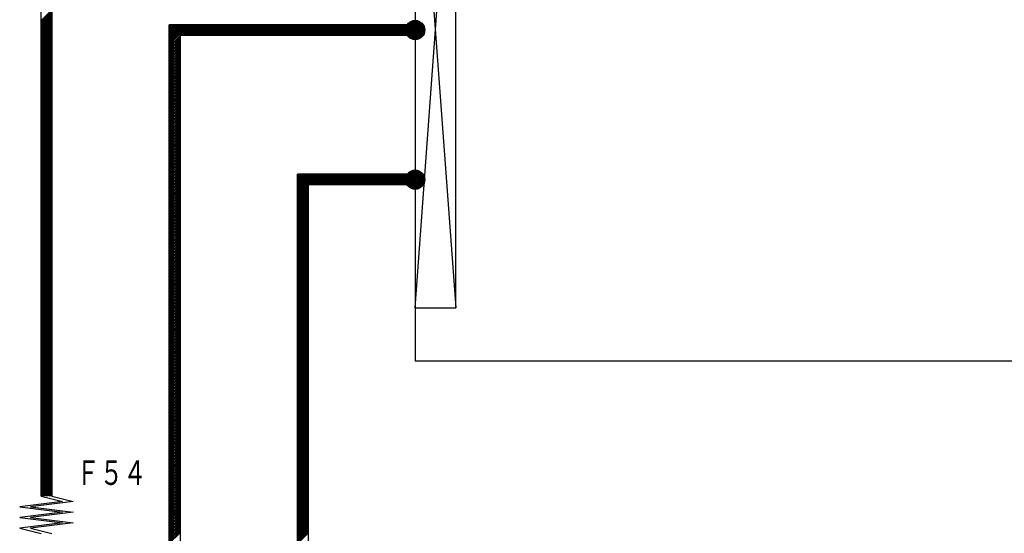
# Model space of a CAD drawing. Header units: millimetres. Extents: x 0 to 840, y 0 to 591.
# Tile 18 of 27: x 452 to 544, y 311 to 359. Entities that reach past the tile are written whole.
import ezdxf

# ---------------------------------------------------------------- set-up
doc = ezdxf.new("R2010")
doc.units = ezdxf.units.MM
doc.header["$LTSCALE"] = 46.255
for name, color, linetype in [('0001_01', 7, 'CONTINUOUS'), ('0001_03', 7, 'CONTINUOUS'), ('0001_04', 7, 'CONTINUOUS')]:
    doc.layers.add(name, color=color, linetype=linetype)
doc.styles.add('TEXTSTYLE_2', font='txt', dxfattribs={"width": 0.7})

msp = doc.modelspace()

# ---------------------------------------------------------------- linework, layer by layer
at = {"layer": '0001_01', "color": 2, "linetype": 'Continuous'}
for p, q in [((453.536, 314.443), (453.536, 404.056)), ((454.536, 403.056), (454.536, 314.443)), ((488.536, 383.833), (492.336, 332.057)), ((488.536, 332.057), (492.336, 383.833)), ((492.336, 332.057), (492.336, 383.833)), ((488.536, 372.056), (488.536, 327.057)), ((465.536, 297.14), (465.536, 358.556)), ((488.536, 358.556), (465.536, 358.556)), ((466.536, 357.556), (466.536, 298.14)), ((488.536, 357.556), (466.536, 357.556)), ((477.536, 305.14), (477.536, 344.556)), ((488.536, 344.556), (477.536, 344.556)), ((478.536, 343.556), (478.536, 306.14)), ((488.536, 343.556), (478.536, 343.556)), ((488.536, 332.057), (492.336, 332.057)), ((548.436, 327.057), (488.536, 327.057)), ((453.536, 314.443), (455.536, 313.943)), ((454.536, 314.443), (456.536, 313.943)), ((455.536, 313.943), (451.536, 313.443)), ((451.536, 313.443), (455.536, 312.943)), ((456.536, 313.943), (452.536, 313.443)), ((452.536, 313.443), (456.536, 312.943)), ((455.536, 312.943), (451.536, 312.443)), ((451.536, 312.443), (455.536, 311.943)), ((456.536, 312.943), (452.536, 312.443)), ((452.536, 312.443), (456.536, 311.943)), ((455.536, 311.943), (451.536, 311.443)), ((451.536, 311.443), (453.536, 310.943)), ((456.536, 311.943), (452.536, 311.443)), ((452.536, 311.443), (454.536, 310.943))]:
    msp.add_line(p, q, dxfattribs=at)
for centre in [(488.536, 358.056), (488.536, 344.056)]:
    msp.add_circle(centre, 0.9, dxfattribs=at)
at = {"layer": '0001_04', "color": 5, "linetype": 'Continuous'}
for p, q in [((453.536, 358.952), (454.536, 359.952)), ((453.536, 358.811), (454.536, 359.811)), ((453.536, 358.67), (454.536, 359.67)), ((453.536, 358.528), (454.536, 359.528)), ((453.536, 358.387), (454.536, 359.387)), ((453.536, 358.245), (454.536, 359.245)), ((453.536, 358.104), (454.536, 359.104)), ((453.536, 357.962), (454.536, 358.962)), ((453.536, 357.821), (454.536, 358.821)), ((453.536, 357.68), (454.536, 358.68)), ((453.536, 357.538), (454.536, 358.538)), ((453.536, 357.397), (454.536, 358.397)), ((465.536, 358.507), (465.584, 358.556)), ((465.536, 358.366), (465.726, 358.556)), ((465.536, 358.224), (465.867, 358.556)), ((465.536, 358.083), (466.008, 358.556)), ((465.536, 357.942), (466.15, 358.556)), ((465.536, 357.8), (466.291, 358.556)), ((465.536, 357.659), (466.433, 358.556)), ((465.536, 357.517), (466.574, 358.556)), ((465.536, 357.376), (466.715, 358.556)), ((465.536, 357.234), (466.857, 358.556)), ((465.536, 357.093), (466.998, 358.556)), ((465.536, 356.952), (467.14, 358.556)), ((465.536, 356.81), (467.281, 358.556)), ((465.536, 356.669), (467.423, 358.556)), ((466.564, 357.556), (467.564, 358.556)), ((466.705, 357.556), (467.705, 358.556)), ((466.847, 357.556), (467.847, 358.556)), ((466.988, 357.556), (467.988, 358.556)), ((467.13, 357.556), (468.13, 358.556)), ((467.271, 357.556), (468.271, 358.556)), ((467.413, 357.556), (468.413, 358.556)), ((467.554, 357.556), (468.554, 358.556)), ((467.695, 357.556), (468.695, 358.556)), ((467.837, 357.556), (468.837, 358.556)), ((467.978, 357.556), (468.978, 358.556)), ((468.12, 357.556), (469.12, 358.556)), ((468.261, 357.556), (469.261, 358.556)), ((468.402, 357.556), (469.402, 358.556)), ((468.544, 357.556), (469.544, 358.556)), ((468.685, 357.556), (469.685, 358.556)), ((468.827, 357.556), (469.827, 358.556)), ((468.968, 357.556), (469.968, 358.556)), ((469.11, 357.556), (470.11, 358.556)), ((469.251, 357.556), (470.251, 358.556)), ((469.392, 357.556), (470.392, 358.556)), ((469.534, 357.556), (470.534, 358.556)), ((469.675, 357.556), (470.675, 358.556)), ((469.817, 357.556), (470.817, 358.556)), ((469.958, 357.556), (470.958, 358.556)), ((470.1, 357.556), (471.1, 358.556)), ((470.241, 357.556), (471.241, 358.556)), ((470.382, 357.556), (471.382, 358.556)), ((470.524, 357.556), (471.524, 358.556)), ((470.665, 357.556), (471.665, 358.556)), ((470.807, 357.556), (471.807, 358.556)), ((470.948, 357.556), (471.948, 358.556)), ((471.089, 357.556), (472.089, 358.556)), ((471.231, 357.556), (472.231, 358.556)), ((471.372, 357.556), (472.372, 358.556)), ((471.514, 357.556), (472.514, 358.556)), ((471.655, 357.556), (472.655, 358.556)), ((471.797, 357.556), (472.797, 358.556)), ((471.938, 357.556), (472.938, 358.556)), ((472.079, 357.556), (473.079, 358.556)), ((472.221, 357.556), (473.221, 358.556)), ((472.362, 357.556), (473.362, 358.556)), ((472.504, 357.556), (473.504, 358.556)), ((472.645, 357.556), (473.645, 358.556)), ((472.787, 357.556), (473.787, 358.556)), ((472.928, 357.556), (473.928, 358.556)), ((473.069, 357.556), (474.069, 358.556)), ((473.211, 357.556), (474.211, 358.556)), ((473.352, 357.556), (474.352, 358.556)), ((473.494, 357.556), (474.494, 358.556)), ((473.635, 357.556), (474.635, 358.556)), ((473.776, 357.556), (474.776, 358.556)), ((473.918, 357.556), (474.918, 358.556)), ((474.059, 357.556), (475.059, 358.556)), ((474.201, 357.556), (475.201, 358.556)), ((474.342, 357.556), (475.342, 358.556)), ((474.484, 357.556), (475.484, 358.556)), ((474.625, 357.556), (475.625, 358.556)), ((474.766, 357.556), (475.766, 358.556)), ((474.908, 357.556), (475.908, 358.556)), ((475.049, 357.556), (476.049, 358.556)), ((475.191, 357.556), (476.191, 358.556)), ((475.332, 357.556), (476.332, 358.556)), ((475.474, 357.556), (476.474, 358.556)), ((475.615, 357.556), (476.615, 358.556)), ((475.756, 357.556), (476.756, 358.556)), ((475.898, 357.556), (476.898, 358.556)), ((476.039, 357.556), (477.039, 358.556)), ((476.181, 357.556), (477.181, 358.556)), ((476.322, 357.556), (477.322, 358.556)), ((476.464, 357.556), (477.464, 358.556)), ((476.605, 357.556), (477.605, 358.556)), ((476.746, 357.556), (477.746, 358.556)), ((476.888, 357.556), (477.888, 358.556)), ((477.029, 357.556), (478.029, 358.556)), ((477.171, 357.556), (478.171, 358.556)), ((477.312, 357.556), (478.312, 358.556)), ((477.453, 357.556), (478.453, 358.556)), ((477.595, 357.556), (478.595, 358.556)), ((477.736, 357.556), (478.736, 358.556)), ((477.878, 357.556), (478.878, 358.556)), ((478.019, 357.556), (479.019, 358.556)), ((478.161, 357.556), (479.161, 358.556)), ((478.302, 357.556), (479.302, 358.556)), ((478.443, 357.556), (479.443, 358.556)), ((478.585, 357.556), (479.585, 358.556)), ((478.726, 357.556), (479.726, 358.556)), ((478.868, 357.556), (479.868, 358.556)), ((479.009, 357.556), (480.009, 358.556)), ((479.151, 357.556), (480.151, 358.556)), ((479.292, 357.556), (480.292, 358.556)), ((479.433, 357.556), (480.433, 358.556)), ((479.575, 357.556), (480.575, 358.556)), ((479.716, 357.556), (480.716, 358.556)), ((479.858, 357.556), (480.858, 358.556)), ((479.999, 357.556), (480.999, 358.556)), ((480.14, 357.556), (481.14, 358.556)), ((480.282, 357.556), (481.282, 358.556)), ((480.423, 357.556), (481.423, 358.556)), ((480.565, 357.556), (481.565, 358.556)), ((480.706, 357.556), (481.706, 358.556)), ((480.848, 357.556), (481.848, 358.556)), ((480.989, 357.556), (481.989, 358.556)), ((481.13, 357.556), (482.13, 358.556)), ((481.272, 357.556), (482.272, 358.556)), ((481.413, 357.556), (482.413, 358.556)), ((481.555, 357.556), (482.555, 358.556)), ((481.696, 357.556), (482.696, 358.556)), ((481.838, 357.556), (482.838, 358.556)), ((481.979, 357.556), (482.979, 358.556)), ((482.12, 357.556), (483.12, 358.556)), ((482.262, 357.556), (483.262, 358.556)), ((482.403, 357.556), (483.403, 358.556)), ((482.545, 357.556), (483.545, 358.556)), ((482.686, 357.556), (483.686, 358.556)), ((482.827, 357.556), (483.827, 358.556)), ((482.969, 357.556), (483.969, 358.556)), ((483.11, 357.556), (484.11, 358.556)), ((483.252, 357.556), (484.252, 358.556)), ((483.393, 357.556), (484.393, 358.556)), ((483.535, 357.556), (484.535, 358.556)), ((483.676, 357.556), (484.676, 358.556)), ((483.817, 357.556), (484.817, 358.556)), ((483.959, 357.556), (484.959, 358.556)), ((484.1, 357.556), (485.1, 358.556)), ((484.242, 357.556), (485.242, 358.556)), ((484.383, 357.556), (485.383, 358.556)), ((484.525, 357.556), (485.525, 358.556)), ((484.666, 357.556), (485.666, 358.556)), ((484.807, 357.556), (485.807, 358.556)), ((484.949, 357.556), (485.949, 358.556)), ((485.09, 357.556), (486.09, 358.556)), ((485.232, 357.556), (486.232, 358.556)), ((485.373, 357.556), (486.373, 358.556)), ((485.514, 357.556), (486.514, 358.556)), ((485.656, 357.556), (486.656, 358.556)), ((485.797, 357.556), (486.797, 358.556)), ((485.939, 357.556), (486.939, 358.556)), ((486.08, 357.556), (487.08, 358.556)), ((486.222, 357.556), (487.222, 358.556)), ((486.363, 357.556), (487.363, 358.556)), ((486.504, 357.556), (487.504, 358.556)), ((486.646, 357.556), (487.646, 358.556)), ((486.787, 357.556), (487.787, 358.556)), ((486.929, 357.556), (488.296, 358.923)), ((487.07, 357.556), (488.468, 358.953)), ((487.212, 357.556), (488.609, 358.953)), ((487.353, 357.556), (488.731, 358.934)), ((487.494, 357.556), (488.841, 358.902)), ((487.636, 357.556), (488.94, 358.86)), ((487.777, 357.556), (489.03, 358.808)), ((487.788, 358.556), (488.035, 358.804)), ((487.844, 357.48), (489.111, 358.748)), ((487.912, 357.407), (489.184, 358.68)), ((487.988, 357.342), (489.25, 358.604)), ((488.072, 357.284), (489.307, 358.52)), ((488.164, 357.236), (489.356, 358.427)), ((453.536, 357.255), (454.536, 358.255)), ((453.536, 357.114), (454.536, 358.114)), ((453.536, 356.972), (454.536, 357.972)), ((453.536, 356.831), (454.536, 357.831)), ((453.536, 356.69), (454.536, 357.69)), ((453.536, 356.548), (454.536, 357.548)), ((465.536, 356.527), (466.536, 357.527)), ((488.267, 357.197), (489.395, 358.325)), ((488.381, 357.169), (489.422, 358.211)), ((488.509, 357.156), (489.435, 358.082)), ((488.658, 357.164), (489.427, 357.933)), ((488.847, 357.211), (489.38, 357.744)), ((453.536, 356.407), (454.536, 357.407)), ((453.536, 356.265), (454.536, 357.265)), ((453.536, 356.124), (454.536, 357.124)), ((453.536, 355.983), (454.536, 356.983)), ((453.536, 355.841), (454.536, 356.841)), ((453.536, 355.7), (454.536, 356.7)), ((453.536, 355.558), (454.536, 356.558)), ((465.536, 356.386), (466.536, 357.386)), ((465.536, 356.245), (466.536, 357.245)), ((465.536, 356.103), (466.536, 357.103)), ((465.536, 355.962), (466.536, 356.962)), ((465.536, 355.82), (466.536, 356.82)), ((465.536, 355.679), (466.536, 356.679)), ((465.536, 355.537), (466.536, 356.537)), ((453.536, 355.417), (454.536, 356.417)), ((453.536, 355.275), (454.536, 356.275)), ((453.536, 355.134), (454.536, 356.134)), ((453.536, 354.993), (454.536, 355.993)), ((453.536, 354.851), (454.536, 355.851)), ((453.536, 354.71), (454.536, 355.71)), ((465.536, 355.396), (466.536, 356.396)), ((465.536, 355.255), (466.536, 356.255)), ((465.536, 355.113), (466.536, 356.113)), ((465.536, 354.972), (466.536, 355.972)), ((465.536, 354.83), (466.536, 355.83)), ((465.536, 354.689), (466.536, 355.689)), ((453.536, 354.568), (454.536, 355.568)), ((453.536, 354.427), (454.536, 355.427)), ((453.536, 354.285), (454.536, 355.285)), ((453.536, 354.144), (454.536, 355.144)), ((453.536, 354.003), (454.536, 355.003)), ((453.536, 353.861), (454.536, 354.861)), ((453.536, 353.72), (454.536, 354.72)), ((465.536, 354.547), (466.536, 355.547)), ((465.536, 354.406), (466.536, 355.406)), ((465.536, 354.265), (466.536, 355.265)), ((465.536, 354.123), (466.536, 355.123)), ((465.536, 353.982), (466.536, 354.982)), ((465.536, 353.84), (466.536, 354.84)), ((465.536, 353.699), (466.536, 354.699)), ((453.536, 353.578), (454.536, 354.578)), ((453.536, 353.437), (454.536, 354.437)), ((453.536, 353.296), (454.536, 354.296)), ((453.536, 353.154), (454.536, 354.154)), ((453.536, 353.013), (454.536, 354.013)), ((453.536, 352.871), (454.536, 353.871)), ((465.536, 353.558), (466.536, 354.558)), ((465.536, 353.416), (466.536, 354.416)), ((465.536, 353.275), (466.536, 354.275)), ((465.536, 353.133), (466.536, 354.133)), ((465.536, 352.992), (466.536, 353.992)), ((465.536, 352.85), (466.536, 353.85)), ((453.536, 352.73), (454.536, 353.73)), ((453.536, 352.588), (454.536, 353.588)), ((453.536, 352.447), (454.536, 353.447)), ((453.536, 352.306), (454.536, 353.306)), ((453.536, 352.164), (454.536, 353.164)), ((453.536, 352.023), (454.536, 353.023)), ((453.536, 351.881), (454.536, 352.881)), ((465.536, 352.709), (466.536, 353.709)), ((465.536, 352.568), (466.536, 353.568)), ((465.536, 352.426), (466.536, 353.426)), ((465.536, 352.285), (466.536, 353.285)), ((465.536, 352.143), (466.536, 353.143)), ((465.536, 352.002), (466.536, 353.002)), ((465.536, 351.86), (466.536, 352.86)), ((453.536, 351.74), (454.536, 352.74)), ((453.536, 351.598), (454.536, 352.598)), ((453.536, 351.457), (454.536, 352.457)), ((453.536, 351.316), (454.536, 352.316)), ((453.536, 351.174), (454.536, 352.174)), ((453.536, 351.033), (454.536, 352.033)), ((465.536, 351.719), (466.536, 352.719)), ((465.536, 351.578), (466.536, 352.578)), ((465.536, 351.436), (466.536, 352.436)), ((465.536, 351.295), (466.536, 352.295)), ((465.536, 351.153), (466.536, 352.153)), ((465.536, 351.012), (466.536, 352.012)), ((453.536, 350.891), (454.536, 351.891)), ((453.536, 350.75), (454.536, 351.75)), ((453.536, 350.609), (454.536, 351.609)), ((453.536, 350.467), (454.536, 351.467)), ((453.536, 350.326), (454.536, 351.326)), ((453.536, 350.184), (454.536, 351.184)), ((453.536, 350.043), (454.536, 351.043)), ((465.536, 350.871), (466.536, 351.871)), ((465.536, 350.729), (466.536, 351.729)), ((465.536, 350.588), (466.536, 351.588)), ((465.536, 350.446), (466.536, 351.446)), ((465.536, 350.305), (466.536, 351.305)), ((465.536, 350.163), (466.536, 351.163)), ((465.536, 350.022), (466.536, 351.022)), ((453.536, 349.901), (454.536, 350.901)), ((453.536, 349.76), (454.536, 350.76)), ((453.536, 349.619), (454.536, 350.619)), ((453.536, 349.477), (454.536, 350.477)), ((453.536, 349.336), (454.536, 350.336)), ((453.536, 349.194), (454.536, 350.194)), ((465.536, 349.881), (466.536, 350.881)), ((465.536, 349.739), (466.536, 350.739)), ((465.536, 349.598), (466.536, 350.598)), ((465.536, 349.456), (466.536, 350.456)), ((465.536, 349.315), (466.536, 350.315)), ((465.536, 349.173), (466.536, 350.173)), ((453.536, 349.053), (454.536, 350.053)), ((453.536, 348.911), (454.536, 349.911)), ((453.536, 348.77), (454.536, 349.77)), ((453.536, 348.629), (454.536, 349.629)), ((453.536, 348.487), (454.536, 349.487)), ((453.536, 348.346), (454.536, 349.346)), ((453.536, 348.204), (454.536, 349.204)), ((465.536, 349.032), (466.536, 350.032)), ((465.536, 348.891), (466.536, 349.891)), ((465.536, 348.749), (466.536, 349.749)), ((465.536, 348.608), (466.536, 349.608)), ((465.536, 348.466), (466.536, 349.466)), ((465.536, 348.325), (466.536, 349.325)), ((465.536, 348.184), (466.536, 349.184)), ((453.536, 348.063), (454.536, 349.063)), ((453.536, 347.922), (454.536, 348.922)), ((453.536, 347.78), (454.536, 348.78)), ((453.536, 347.639), (454.536, 348.639)), ((453.536, 347.497), (454.536, 348.497)), ((453.536, 347.356), (454.536, 348.356)), ((465.536, 348.042), (466.536, 349.042)), ((465.536, 347.901), (466.536, 348.901)), ((465.536, 347.759), (466.536, 348.759)), ((465.536, 347.618), (466.536, 348.618)), ((465.536, 347.476), (466.536, 348.476)), ((465.536, 347.335), (466.536, 348.335)), ((453.536, 347.214), (454.536, 348.214)), ((453.536, 347.073), (454.536, 348.073)), ((453.536, 346.932), (454.536, 347.932)), ((453.536, 346.79), (454.536, 347.79)), ((453.536, 346.649), (454.536, 347.649)), ((453.536, 346.507), (454.536, 347.507)), ((453.536, 346.366), (454.536, 347.366)), ((465.536, 347.194), (466.536, 348.194)), ((465.536, 347.052), (466.536, 348.052)), ((465.536, 346.911), (466.536, 347.911)), ((465.536, 346.769), (466.536, 347.769)), ((465.536, 346.628), (466.536, 347.628)), ((465.536, 346.486), (466.536, 347.486)), ((465.536, 346.345), (466.536, 347.345)), ((453.536, 346.224), (454.536, 347.224)), ((453.536, 346.083), (454.536, 347.083)), ((453.536, 345.942), (454.536, 346.942)), ((453.536, 345.8), (454.536, 346.8)), ((453.536, 345.659), (454.536, 346.659)), ((453.536, 345.517), (454.536, 346.517)), ((453.536, 345.376), (454.536, 346.376)), ((465.536, 346.204), (466.536, 347.204)), ((465.536, 346.062), (466.536, 347.062)), ((465.536, 345.921), (466.536, 346.921)), ((465.536, 345.779), (466.536, 346.779)), ((465.536, 345.638), (466.536, 346.638)), ((465.536, 345.497), (466.536, 346.497)), ((453.536, 345.235), (454.536, 346.235)), ((453.536, 345.093), (454.536, 346.093)), ((453.536, 344.952), (454.536, 345.952)), ((453.536, 344.81), (454.536, 345.81)), ((453.536, 344.669), (454.536, 345.669)), ((453.536, 344.527), (454.536, 345.527)), ((465.536, 345.355), (466.536, 346.355)), ((465.536, 345.214), (466.536, 346.214)), ((465.536, 345.072), (466.536, 346.072)), ((465.536, 344.931), (466.536, 345.931)), ((465.536, 344.789), (466.536, 345.789)), ((465.536, 344.648), (466.536, 345.648)), ((465.536, 344.507), (466.536, 345.507)), ((453.536, 344.386), (454.536, 345.386)), ((453.536, 344.245), (454.536, 345.245)), ((453.536, 344.103), (454.536, 345.103)), ((453.536, 343.962), (454.536, 344.962)), ((453.536, 343.82), (454.536, 344.82)), ((453.536, 343.679), (454.536, 344.679)), ((453.536, 343.537), (454.536, 344.537)), ((465.536, 344.365), (466.536, 345.365)), ((465.536, 344.224), (466.536, 345.224)), ((465.536, 344.082), (466.536, 345.082)), ((465.536, 343.941), (466.536, 344.941)), ((465.536, 343.799), (466.536, 344.799)), ((465.536, 343.658), (466.536, 344.658)), ((477.536, 344.486), (477.606, 344.556)), ((477.536, 344.344), (477.747, 344.556)), ((477.536, 344.203), (477.888, 344.556)), ((477.536, 344.061), (478.03, 344.556)), ((477.536, 343.92), (478.171, 344.556)), ((477.536, 343.779), (478.313, 344.556)), ((477.536, 343.637), (478.454, 344.556)), ((477.536, 343.496), (478.596, 344.556)), ((477.536, 343.354), (478.737, 344.556)), ((477.536, 343.213), (478.878, 344.556)), ((477.536, 343.072), (479.02, 344.556)), ((477.536, 342.93), (479.161, 344.556)), ((477.536, 342.789), (479.303, 344.556)), ((477.536, 342.647), (479.444, 344.556)), ((478.586, 343.556), (479.586, 344.556)), ((478.727, 343.556), (479.727, 344.556)), ((478.868, 343.556), (479.868, 344.556)), ((479.01, 343.556), (480.01, 344.556)), ((479.151, 343.556), (480.151, 344.556)), ((479.293, 343.556), (480.293, 344.556)), ((479.434, 343.556), (480.434, 344.556)), ((479.575, 343.556), (480.575, 344.556)), ((479.717, 343.556), (480.717, 344.556)), ((479.858, 343.556), (480.858, 344.556)), ((480, 343.556), (481, 344.556)), ((480.141, 343.556), (481.141, 344.556)), ((480.283, 343.556), (481.283, 344.556)), ((480.424, 343.556), (481.424, 344.556)), ((480.565, 343.556), (481.565, 344.556)), ((480.707, 343.556), (481.707, 344.556)), ((480.848, 343.556), (481.848, 344.556)), ((480.99, 343.556), (481.99, 344.556)), ((481.131, 343.556), (482.131, 344.556)), ((481.273, 343.556), (482.273, 344.556)), ((481.414, 343.556), (482.414, 344.556)), ((481.555, 343.556), (482.555, 344.556)), ((481.697, 343.556), (482.697, 344.556)), ((481.838, 343.556), (482.838, 344.556)), ((481.98, 343.556), (482.98, 344.556)), ((482.121, 343.556), (483.121, 344.556)), ((482.262, 343.556), (483.262, 344.556)), ((482.404, 343.556), (483.404, 344.556)), ((482.545, 343.556), (483.545, 344.556)), ((482.687, 343.556), (483.687, 344.556)), ((482.828, 343.556), (483.828, 344.556)), ((482.97, 343.556), (483.97, 344.556)), ((483.111, 343.556), (484.111, 344.556)), ((483.252, 343.556), (484.252, 344.556)), ((483.394, 343.556), (484.394, 344.556)), ((483.535, 343.556), (484.535, 344.556)), ((483.677, 343.556), (484.677, 344.556)), ((483.818, 343.556), (484.818, 344.556)), ((483.96, 343.556), (484.96, 344.556)), ((484.101, 343.556), (485.101, 344.556)), ((484.242, 343.556), (485.242, 344.556)), ((484.384, 343.556), (485.384, 344.556)), ((484.525, 343.556), (485.525, 344.556)), ((484.667, 343.556), (485.667, 344.556)), ((484.808, 343.556), (485.808, 344.556)), ((484.95, 343.556), (485.95, 344.556)), ((485.091, 343.556), (486.091, 344.556)), ((485.232, 343.556), (486.232, 344.556)), ((485.374, 343.556), (486.374, 344.556)), ((485.515, 343.556), (486.515, 344.556)), ((485.657, 343.556), (486.657, 344.556)), ((485.798, 343.556), (486.798, 344.556)), ((485.939, 343.556), (486.939, 344.556)), ((486.081, 343.556), (487.081, 344.556)), ((486.222, 343.556), (487.222, 344.556)), ((486.364, 343.556), (487.364, 344.556)), ((486.505, 343.556), (487.505, 344.556)), ((486.647, 343.556), (487.647, 344.556)), ((486.788, 343.556), (488.037, 344.805)), ((486.929, 343.556), (488.297, 344.923)), ((487.071, 343.556), (488.468, 344.953)), ((487.212, 343.556), (488.609, 344.953)), ((487.354, 343.556), (488.732, 344.934)), ((487.495, 343.556), (488.842, 344.902)), ((487.637, 343.556), (488.94, 344.86)), ((487.778, 343.556), (489.03, 344.808)), ((487.844, 343.48), (489.111, 344.748)), ((487.912, 343.407), (489.185, 344.679)), ((487.988, 343.341), (489.25, 344.603)), ((453.536, 343.396), (454.536, 344.396)), ((453.536, 343.255), (454.536, 344.255)), ((453.536, 343.113), (454.536, 344.113)), ((453.536, 342.972), (454.536, 343.972)), ((453.536, 342.83), (454.536, 343.83)), ((453.536, 342.689), (454.536, 343.689)), ((465.536, 343.517), (466.536, 344.517)), ((465.536, 343.375), (466.536, 344.375)), ((465.536, 343.234), (466.536, 344.234)), ((465.536, 343.092), (466.536, 344.092)), ((465.536, 342.951), (466.536, 343.951)), ((465.536, 342.81), (466.536, 343.81)), ((465.536, 342.668), (466.536, 343.668)), ((488.072, 343.284), (489.307, 344.519)), ((488.165, 343.236), (489.356, 344.426)), ((488.267, 343.197), (489.395, 344.324)), ((488.381, 343.169), (489.422, 344.21)), ((488.51, 343.156), (489.435, 344.082)), ((488.659, 343.164), (489.427, 343.932)), ((488.848, 343.212), (489.38, 343.743)), ((453.536, 342.548), (454.536, 343.548)), ((453.536, 342.406), (454.536, 343.406)), ((453.536, 342.265), (454.536, 343.265)), ((453.536, 342.123), (454.536, 343.123)), ((453.536, 341.982), (454.536, 342.982)), ((453.536, 341.84), (454.536, 342.84)), ((453.536, 341.699), (454.536, 342.699)), ((465.536, 342.527), (466.536, 343.527)), ((465.536, 342.385), (466.536, 343.385)), ((465.536, 342.244), (466.536, 343.244)), ((465.536, 342.102), (466.536, 343.102)), ((465.536, 341.961), (466.536, 342.961)), ((465.536, 341.82), (466.536, 342.82)), ((477.536, 342.506), (478.536, 343.506)), ((477.536, 342.364), (478.536, 343.364)), ((477.536, 342.223), (478.536, 343.223)), ((477.536, 342.082), (478.536, 343.082)), ((477.536, 341.94), (478.536, 342.94)), ((477.536, 341.799), (478.536, 342.799)), ((453.536, 341.558), (454.536, 342.558)), ((453.536, 341.416), (454.536, 342.416)), ((453.536, 341.275), (454.536, 342.275)), ((453.536, 341.133), (454.536, 342.133)), ((453.536, 340.992), (454.536, 341.992)), ((453.536, 340.85), (454.536, 341.85)), ((465.536, 341.678), (466.536, 342.678)), ((465.536, 341.537), (466.536, 342.537)), ((465.536, 341.395), (466.536, 342.395)), ((465.536, 341.254), (466.536, 342.254)), ((465.536, 341.112), (466.536, 342.112)), ((465.536, 340.971), (466.536, 341.971)), ((465.536, 340.83), (466.536, 341.83)), ((477.536, 341.657), (478.536, 342.657)), ((477.536, 341.516), (478.536, 342.516)), ((477.536, 341.374), (478.536, 342.374)), ((477.536, 341.233), (478.536, 342.233)), ((477.536, 341.092), (478.536, 342.092)), ((477.536, 340.95), (478.536, 341.95)), ((477.536, 340.809), (478.536, 341.809)), ((453.536, 340.709), (454.536, 341.709)), ((453.536, 340.568), (454.536, 341.568)), ((453.536, 340.426), (454.536, 341.426)), ((453.536, 340.285), (454.536, 341.285)), ((453.536, 340.143), (454.536, 341.143)), ((453.536, 340.002), (454.536, 341.002)), ((453.536, 339.861), (454.536, 340.861)), ((465.536, 340.688), (466.536, 341.688)), ((465.536, 340.547), (466.536, 341.547)), ((465.536, 340.405), (466.536, 341.405)), ((465.536, 340.264), (466.536, 341.264)), ((465.536, 340.123), (466.536, 341.123)), ((465.536, 339.981), (466.536, 340.981)), ((477.536, 340.667), (478.536, 341.667)), ((477.536, 340.526), (478.536, 341.526)), ((477.536, 340.385), (478.536, 341.385)), ((477.536, 340.243), (478.536, 341.243)), ((477.536, 340.102), (478.536, 341.102)), ((477.536, 339.96), (478.536, 340.96)), ((453.536, 339.719), (454.536, 340.719)), ((453.536, 339.578), (454.536, 340.578)), ((453.536, 339.436), (454.536, 340.436)), ((453.536, 339.295), (454.536, 340.295)), ((453.536, 339.153), (454.536, 340.153)), ((453.536, 339.012), (454.536, 340.012)), ((465.536, 339.84), (466.536, 340.84)), ((465.536, 339.698), (466.536, 340.698)), ((465.536, 339.557), (466.536, 340.557)), ((465.536, 339.415), (466.536, 340.415)), ((465.536, 339.274), (466.536, 340.274)), ((465.536, 339.133), (466.536, 340.133)), ((465.536, 338.991), (466.536, 339.991)), ((477.536, 339.819), (478.536, 340.819)), ((477.536, 339.677), (478.536, 340.677)), ((477.536, 339.536), (478.536, 340.536)), ((477.536, 339.395), (478.536, 340.395)), ((477.536, 339.253), (478.536, 340.253)), ((477.536, 339.112), (478.536, 340.112)), ((477.536, 338.97), (478.536, 339.97)), ((453.536, 338.871), (454.536, 339.871)), ((453.536, 338.729), (454.536, 339.729)), ((453.536, 338.588), (454.536, 339.588)), ((453.536, 338.446), (454.536, 339.446)), ((453.536, 338.305), (454.536, 339.305)), ((453.536, 338.163), (454.536, 339.163)), ((453.536, 338.022), (454.536, 339.022)), ((465.536, 338.85), (466.536, 339.85)), ((465.536, 338.708), (466.536, 339.708)), ((465.536, 338.567), (466.536, 339.567)), ((465.536, 338.425), (466.536, 339.425)), ((465.536, 338.284), (466.536, 339.284)), ((465.536, 338.143), (466.536, 339.143)), ((477.536, 338.829), (478.536, 339.829)), ((477.536, 338.687), (478.536, 339.687)), ((477.536, 338.546), (478.536, 339.546)), ((477.536, 338.405), (478.536, 339.405)), ((477.536, 338.263), (478.536, 339.263)), ((477.536, 338.122), (478.536, 339.122)), ((453.536, 337.881), (454.536, 338.881)), ((453.536, 337.739), (454.536, 338.739)), ((453.536, 337.598), (454.536, 338.598)), ((453.536, 337.456), (454.536, 338.456)), ((453.536, 337.315), (454.536, 338.315)), ((453.536, 337.174), (454.536, 338.174)), ((465.536, 338.001), (466.536, 339.001)), ((465.536, 337.86), (466.536, 338.86)), ((465.536, 337.718), (466.536, 338.718)), ((465.536, 337.577), (466.536, 338.577)), ((465.536, 337.436), (466.536, 338.436)), ((465.536, 337.294), (466.536, 338.294)), ((465.536, 337.153), (466.536, 338.153)), ((477.536, 337.98), (478.536, 338.98)), ((477.536, 337.839), (478.536, 338.839)), ((477.536, 337.698), (478.536, 338.698)), ((477.536, 337.556), (478.536, 338.556)), ((477.536, 337.415), (478.536, 338.415)), ((477.536, 337.273), (478.536, 338.273)), ((477.536, 337.132), (478.536, 338.132)), ((453.536, 337.032), (454.536, 338.032)), ((453.536, 336.891), (454.536, 337.891)), ((453.536, 336.749), (454.536, 337.749)), ((453.536, 336.608), (454.536, 337.608)), ((453.536, 336.466), (454.536, 337.466)), ((453.536, 336.325), (454.536, 337.325)), ((453.536, 336.184), (454.536, 337.184)), ((465.536, 337.011), (466.536, 338.011)), ((465.536, 336.87), (466.536, 337.87)), ((465.536, 336.728), (466.536, 337.728)), ((465.536, 336.587), (466.536, 337.587)), ((465.536, 336.446), (466.536, 337.446)), ((465.536, 336.304), (466.536, 337.304)), ((465.536, 336.163), (466.536, 337.163)), ((477.536, 336.99), (478.536, 337.99)), ((477.536, 336.849), (478.536, 337.849)), ((477.536, 336.708), (478.536, 337.708)), ((477.536, 336.566), (478.536, 337.566)), ((477.536, 336.425), (478.536, 337.425)), ((477.536, 336.283), (478.536, 337.283)), ((453.536, 336.042), (454.536, 337.042)), ((453.536, 335.901), (454.536, 336.901)), ((453.536, 335.759), (454.536, 336.759)), ((453.536, 335.618), (454.536, 336.618)), ((453.536, 335.476), (454.536, 336.476)), ((453.536, 335.335), (454.536, 336.335)), ((465.536, 336.021), (466.536, 337.021)), ((465.536, 335.88), (466.536, 336.88)), ((465.536, 335.738), (466.536, 336.738)), ((465.536, 335.597), (466.536, 336.597)), ((465.536, 335.456), (466.536, 336.456)), ((465.536, 335.314), (466.536, 336.314)), ((477.536, 336.142), (478.536, 337.142)), ((477.536, 336), (478.536, 337)), ((477.536, 335.859), (478.536, 336.859)), ((477.536, 335.718), (478.536, 336.718)), ((477.536, 335.576), (478.536, 336.576)), ((477.536, 335.435), (478.536, 336.435)), ((477.536, 335.293), (478.536, 336.293)), ((453.536, 335.194), (454.536, 336.194)), ((453.536, 335.052), (454.536, 336.052)), ((453.536, 334.911), (454.536, 335.911)), ((453.536, 334.769), (454.536, 335.769)), ((453.536, 334.628), (454.536, 335.628)), ((453.536, 334.486), (454.536, 335.486)), ((453.536, 334.345), (454.536, 335.345)), ((465.536, 335.173), (466.536, 336.173)), ((465.536, 335.031), (466.536, 336.031)), ((465.536, 334.89), (466.536, 335.89)), ((465.536, 334.749), (466.536, 335.749)), ((465.536, 334.607), (466.536, 335.607)), ((465.536, 334.466), (466.536, 335.466)), ((465.536, 334.324), (466.536, 335.324)), ((477.536, 335.152), (478.536, 336.152)), ((477.536, 335.011), (478.536, 336.011)), ((477.536, 334.869), (478.536, 335.869)), ((477.536, 334.728), (478.536, 335.728)), ((477.536, 334.586), (478.536, 335.586)), ((477.536, 334.445), (478.536, 335.445)), ((453.536, 334.204), (454.536, 335.204)), ((453.536, 334.062), (454.536, 335.062)), ((453.536, 333.921), (454.536, 334.921)), ((453.536, 333.779), (454.536, 334.779)), ((453.536, 333.638), (454.536, 334.638)), ((453.536, 333.497), (454.536, 334.497)), ((465.536, 334.183), (466.536, 335.183)), ((465.536, 334.041), (466.536, 335.041)), ((465.536, 333.9), (466.536, 334.9)), ((465.536, 333.759), (466.536, 334.759)), ((465.536, 333.617), (466.536, 334.617)), ((465.536, 333.476), (466.536, 334.476)), ((477.536, 334.303), (478.536, 335.303)), ((477.536, 334.162), (478.536, 335.162)), ((477.536, 334.021), (478.536, 335.021)), ((477.536, 333.879), (478.536, 334.879)), ((477.536, 333.738), (478.536, 334.738)), ((477.536, 333.596), (478.536, 334.596)), ((477.536, 333.455), (478.536, 334.455)), ((453.536, 333.355), (454.536, 334.355)), ((453.536, 333.214), (454.536, 334.214)), ((453.536, 333.072), (454.536, 334.072)), ((453.536, 332.931), (454.536, 333.931)), ((453.536, 332.789), (454.536, 333.789)), ((453.536, 332.648), (454.536, 333.648)), ((453.536, 332.507), (454.536, 333.507)), ((465.536, 333.334), (466.536, 334.334)), ((465.536, 333.193), (466.536, 334.193)), ((465.536, 333.051), (466.536, 334.051)), ((465.536, 332.91), (466.536, 333.91)), ((465.536, 332.769), (466.536, 333.769)), ((465.536, 332.627), (466.536, 333.627)), ((465.536, 332.486), (466.536, 333.486)), ((477.536, 333.313), (478.536, 334.313)), ((477.536, 333.172), (478.536, 334.172)), ((477.536, 333.031), (478.536, 334.031)), ((477.536, 332.889), (478.536, 333.889)), ((477.536, 332.748), (478.536, 333.748)), ((477.536, 332.606), (478.536, 333.606)), ((453.536, 332.365), (454.536, 333.365)), ((453.536, 332.224), (454.536, 333.224)), ((453.536, 332.082), (454.536, 333.082)), ((453.536, 331.941), (454.536, 332.941)), ((453.536, 331.799), (454.536, 332.799)), ((453.536, 331.658), (454.536, 332.658)), ((465.536, 332.344), (466.536, 333.344)), ((465.536, 332.203), (466.536, 333.203)), ((465.536, 332.062), (466.536, 333.062)), ((465.536, 331.92), (466.536, 332.92)), ((465.536, 331.779), (466.536, 332.779)), ((465.536, 331.637), (466.536, 332.637)), ((477.536, 332.465), (478.536, 333.465)), ((477.536, 332.324), (478.536, 333.324)), ((477.536, 332.182), (478.536, 333.182)), ((477.536, 332.041), (478.536, 333.041)), ((477.536, 331.899), (478.536, 332.899)), ((477.536, 331.758), (478.536, 332.758)), ((477.536, 331.616), (478.536, 332.616)), ((453.536, 331.517), (454.536, 332.517)), ((453.536, 331.375), (454.536, 332.375)), ((453.536, 331.234), (454.536, 332.234)), ((453.536, 331.092), (454.536, 332.092)), ((453.536, 330.951), (454.536, 331.951)), ((453.536, 330.81), (454.536, 331.81)), ((453.536, 330.668), (454.536, 331.668)), ((465.536, 331.496), (466.536, 332.496)), ((465.536, 331.354), (466.536, 332.354)), ((465.536, 331.213), (466.536, 332.213)), ((465.536, 331.072), (466.536, 332.072)), ((465.536, 330.93), (466.536, 331.93)), ((465.536, 330.789), (466.536, 331.789)), ((465.536, 330.647), (466.536, 331.647)), ((477.536, 331.475), (478.536, 332.475)), ((477.536, 331.334), (478.536, 332.334)), ((477.536, 331.192), (478.536, 332.192)), ((477.536, 331.051), (478.536, 332.051)), ((477.536, 330.909), (478.536, 331.909)), ((477.536, 330.768), (478.536, 331.768)), ((453.536, 330.527), (454.536, 331.527)), ((453.536, 330.385), (454.536, 331.385)), ((453.536, 330.244), (454.536, 331.244)), ((453.536, 330.102), (454.536, 331.102)), ((453.536, 329.961), (454.536, 330.961)), ((453.536, 329.82), (454.536, 330.82)), ((465.536, 330.506), (466.536, 331.506)), ((465.536, 330.364), (466.536, 331.364)), ((465.536, 330.223), (466.536, 331.223)), ((465.536, 330.082), (466.536, 331.082)), ((465.536, 329.94), (466.536, 330.94)), ((465.536, 329.799), (466.536, 330.799)), ((477.536, 330.626), (478.536, 331.626)), ((477.536, 330.485), (478.536, 331.485)), ((477.536, 330.344), (478.536, 331.344)), ((477.536, 330.202), (478.536, 331.202)), ((477.536, 330.061), (478.536, 331.061)), ((477.536, 329.919), (478.536, 330.919)), ((477.536, 329.778), (478.536, 330.778)), ((453.536, 329.678), (454.536, 330.678)), ((453.536, 329.537), (454.536, 330.537)), ((453.536, 329.395), (454.536, 330.395)), ((453.536, 329.254), (454.536, 330.254)), ((453.536, 329.112), (454.536, 330.112)), ((453.536, 328.971), (454.536, 329.971)), ((453.536, 328.83), (454.536, 329.83)), ((465.536, 329.657), (466.536, 330.657)), ((465.536, 329.516), (466.536, 330.516)), ((465.536, 329.375), (466.536, 330.375)), ((465.536, 329.233), (466.536, 330.233)), ((465.536, 329.092), (466.536, 330.092)), ((465.536, 328.95), (466.536, 329.95)), ((465.536, 328.809), (466.536, 329.809)), ((477.536, 329.637), (478.536, 330.637)), ((477.536, 329.495), (478.536, 330.495)), ((477.536, 329.354), (478.536, 330.354)), ((477.536, 329.212), (478.536, 330.212)), ((477.536, 329.071), (478.536, 330.071)), ((477.536, 328.929), (478.536, 329.929)), ((453.536, 328.688), (454.536, 329.688)), ((453.536, 328.547), (454.536, 329.547)), ((453.536, 328.405), (454.536, 329.405)), ((453.536, 328.264), (454.536, 329.264)), ((453.536, 328.123), (454.536, 329.123)), ((453.536, 327.981), (454.536, 328.981)), ((465.536, 328.667), (466.536, 329.667)), ((465.536, 328.526), (466.536, 329.526)), ((465.536, 328.385), (466.536, 329.385)), ((465.536, 328.243), (466.536, 329.243)), ((465.536, 328.102), (466.536, 329.102)), ((465.536, 327.96), (466.536, 328.96)), ((477.536, 328.788), (478.536, 329.788)), ((477.536, 328.647), (478.536, 329.647)), ((477.536, 328.505), (478.536, 329.505)), ((477.536, 328.364), (478.536, 329.364)), ((477.536, 328.222), (478.536, 329.222)), ((477.536, 328.081), (478.536, 329.081)), ((477.536, 327.939), (478.536, 328.939)), ((453.536, 327.84), (454.536, 328.84)), ((453.536, 327.698), (454.536, 328.698)), ((453.536, 327.557), (454.536, 328.557)), ((453.536, 327.415), (454.536, 328.415)), ((453.536, 327.274), (454.536, 328.274)), ((453.536, 327.133), (454.536, 328.133)), ((453.536, 326.991), (454.536, 327.991)), ((465.536, 327.819), (466.536, 328.819)), ((465.536, 327.677), (466.536, 328.677)), ((465.536, 327.536), (466.536, 328.536)), ((465.536, 327.395), (466.536, 328.395)), ((465.536, 327.253), (466.536, 328.253)), ((465.536, 327.112), (466.536, 328.112)), ((465.536, 326.97), (466.536, 327.97)), ((477.536, 327.798), (478.536, 328.798)), ((477.536, 327.657), (478.536, 328.657)), ((477.536, 327.515), (478.536, 328.515)), ((477.536, 327.374), (478.536, 328.374)), ((477.536, 327.232), (478.536, 328.232)), ((477.536, 327.091), (478.536, 328.091)), ((453.536, 326.85), (454.536, 327.85)), ((453.536, 326.708), (454.536, 327.708)), ((453.536, 326.567), (454.536, 327.567)), ((453.536, 326.425), (454.536, 327.425)), ((453.536, 326.284), (454.536, 327.284)), ((453.536, 326.143), (454.536, 327.143)), ((465.536, 326.829), (466.536, 327.829)), ((465.536, 326.687), (466.536, 327.687)), ((465.536, 326.546), (466.536, 327.546)), ((465.536, 326.405), (466.536, 327.405)), ((465.536, 326.263), (466.536, 327.263)), ((465.536, 326.122), (466.536, 327.122)), ((477.536, 326.95), (478.536, 327.95)), ((477.536, 326.808), (478.536, 327.808)), ((477.536, 326.667), (478.536, 327.667)), ((477.536, 326.525), (478.536, 327.525)), ((477.536, 326.384), (478.536, 327.384)), ((477.536, 326.242), (478.536, 327.242)), ((477.536, 326.101), (478.536, 327.101)), ((453.536, 326.001), (454.536, 327.001)), ((453.536, 325.86), (454.536, 326.86)), ((453.536, 325.718), (454.536, 326.718)), ((453.536, 325.577), (454.536, 326.577)), ((453.536, 325.436), (454.536, 326.436)), ((453.536, 325.294), (454.536, 326.294)), ((453.536, 325.153), (454.536, 326.153)), ((465.536, 325.98), (466.536, 326.98)), ((465.536, 325.839), (466.536, 326.839)), ((465.536, 325.698), (466.536, 326.698)), ((465.536, 325.556), (466.536, 326.556)), ((465.536, 325.415), (466.536, 326.415)), ((465.536, 325.273), (466.536, 326.273)), ((465.536, 325.132), (466.536, 326.132)), ((477.536, 325.96), (478.536, 326.96)), ((477.536, 325.818), (478.536, 326.818)), ((477.536, 325.677), (478.536, 326.677)), ((477.536, 325.535), (478.536, 326.535)), ((477.536, 325.394), (478.536, 326.394)), ((477.536, 325.252), (478.536, 326.252)), ((477.536, 325.111), (478.536, 326.111)), ((453.536, 325.011), (454.536, 326.011)), ((453.536, 324.87), (454.536, 325.87)), ((453.536, 324.728), (454.536, 325.728)), ((453.536, 324.587), (454.536, 325.587)), ((453.536, 324.446), (454.536, 325.446)), ((453.536, 324.304), (454.536, 325.304)), ((465.536, 324.99), (466.536, 325.99)), ((465.536, 324.849), (466.536, 325.849)), ((465.536, 324.708), (466.536, 325.708)), ((465.536, 324.566), (466.536, 325.566)), ((465.536, 324.425), (466.536, 325.425)), ((465.536, 324.283), (466.536, 325.283)), ((477.536, 324.97), (478.536, 325.97)), ((477.536, 324.828), (478.536, 325.828)), ((477.536, 324.687), (478.536, 325.687)), ((477.536, 324.545), (478.536, 325.545)), ((477.536, 324.404), (478.536, 325.404)), ((477.536, 324.263), (478.536, 325.263)), ((453.536, 324.163), (454.536, 325.163)), ((453.536, 324.021), (454.536, 325.021)), ((453.536, 323.88), (454.536, 324.88)), ((453.536, 323.738), (454.536, 324.738)), ((453.536, 323.597), (454.536, 324.597)), ((453.536, 323.456), (454.536, 324.456)), ((453.536, 323.314), (454.536, 324.314)), ((465.536, 324.142), (466.536, 325.142)), ((465.536, 324), (466.536, 325)), ((465.536, 323.859), (466.536, 324.859)), ((465.536, 323.718), (466.536, 324.718)), ((465.536, 323.576), (466.536, 324.576)), ((465.536, 323.435), (466.536, 324.435)), ((465.536, 323.293), (466.536, 324.293)), ((477.536, 324.121), (478.536, 325.121)), ((477.536, 323.98), (478.536, 324.98)), ((477.536, 323.838), (478.536, 324.838)), ((477.536, 323.697), (478.536, 324.697)), ((477.536, 323.555), (478.536, 324.555)), ((477.536, 323.414), (478.536, 324.414)), ((477.536, 323.273), (478.536, 324.273)), ((453.536, 323.173), (454.536, 324.173)), ((453.536, 323.031), (454.536, 324.031)), ((453.536, 322.89), (454.536, 323.89)), ((453.536, 322.749), (454.536, 323.749)), ((453.536, 322.607), (454.536, 323.607)), ((453.536, 322.466), (454.536, 323.466)), ((465.536, 323.152), (466.536, 324.152)), ((465.536, 323.011), (466.536, 324.011)), ((465.536, 322.869), (466.536, 323.869)), ((465.536, 322.728), (466.536, 323.728)), ((465.536, 322.586), (466.536, 323.586)), ((465.536, 322.445), (466.536, 323.445)), ((477.536, 323.131), (478.536, 324.131)), ((477.536, 322.99), (478.536, 323.99)), ((477.536, 322.848), (478.536, 323.848)), ((477.536, 322.707), (478.536, 323.707)), ((477.536, 322.565), (478.536, 323.565)), ((477.536, 322.424), (478.536, 323.424)), ((453.536, 322.324), (454.536, 323.324)), ((453.536, 322.183), (454.536, 323.183)), ((453.536, 322.041), (454.536, 323.041)), ((453.536, 321.9), (454.536, 322.9)), ((453.536, 321.759), (454.536, 322.759)), ((453.536, 321.617), (454.536, 322.617)), ((453.536, 321.476), (454.536, 322.476)), ((465.536, 322.303), (466.536, 323.303)), ((465.536, 322.162), (466.536, 323.162)), ((465.536, 322.021), (466.536, 323.021)), ((465.536, 321.879), (466.536, 322.879)), ((465.536, 321.738), (466.536, 322.738)), ((465.536, 321.596), (466.536, 322.596)), ((465.536, 321.455), (466.536, 322.455)), ((477.536, 322.283), (478.536, 323.283)), ((477.536, 322.141), (478.536, 323.141)), ((477.536, 322), (478.536, 323)), ((477.536, 321.858), (478.536, 322.858)), ((477.536, 321.717), (478.536, 322.717)), ((477.536, 321.576), (478.536, 322.576)), ((477.536, 321.434), (478.536, 322.434)), ((453.536, 321.334), (454.536, 322.334)), ((453.536, 321.193), (454.536, 322.193)), ((453.536, 321.051), (454.536, 322.051)), ((453.536, 320.91), (454.536, 321.91)), ((453.536, 320.769), (454.536, 321.769)), ((453.536, 320.627), (454.536, 321.627)), ((465.536, 321.313), (466.536, 322.313)), ((465.536, 321.172), (466.536, 322.172)), ((465.536, 321.031), (466.536, 322.031)), ((465.536, 320.889), (466.536, 321.889)), ((465.536, 320.748), (466.536, 321.748)), ((465.536, 320.606), (466.536, 321.606)), ((477.536, 321.293), (478.536, 322.293)), ((477.536, 321.151), (478.536, 322.151)), ((477.536, 321.01), (478.536, 322.01)), ((477.536, 320.868), (478.536, 321.868)), ((477.536, 320.727), (478.536, 321.727)), ((477.536, 320.586), (478.536, 321.586)), ((453.536, 320.486), (454.536, 321.486)), ((453.536, 320.344), (454.536, 321.344)), ((453.536, 320.203), (454.536, 321.203)), ((453.536, 320.062), (454.536, 321.062)), ((453.536, 319.92), (454.536, 320.92)), ((453.536, 319.779), (454.536, 320.779)), ((453.536, 319.637), (454.536, 320.637)), ((465.536, 320.465), (466.536, 321.465)), ((465.536, 320.324), (466.536, 321.324)), ((465.536, 320.182), (466.536, 321.182)), ((465.536, 320.041), (466.536, 321.041)), ((465.536, 319.899), (466.536, 320.899)), ((465.536, 319.758), (466.536, 320.758)), ((465.536, 319.616), (466.536, 320.616)), ((477.536, 320.444), (478.536, 321.444)), ((477.536, 320.303), (478.536, 321.303)), ((477.536, 320.161), (478.536, 321.161)), ((477.536, 320.02), (478.536, 321.02)), ((477.536, 319.878), (478.536, 320.878)), ((477.536, 319.737), (478.536, 320.737)), ((477.536, 319.596), (478.536, 320.596)), ((453.536, 319.496), (454.536, 320.496)), ((453.536, 319.354), (454.536, 320.354)), ((453.536, 319.213), (454.536, 320.213)), ((453.536, 319.072), (454.536, 320.072)), ((453.536, 318.93), (454.536, 319.93)), ((453.536, 318.789), (454.536, 319.789)), ((465.536, 319.475), (466.536, 320.475)), ((465.536, 319.334), (466.536, 320.334)), ((465.536, 319.192), (466.536, 320.192)), ((465.536, 319.051), (466.536, 320.051)), ((465.536, 318.909), (466.536, 319.909)), ((465.536, 318.768), (466.536, 319.768)), ((477.536, 319.454), (478.536, 320.454)), ((477.536, 319.313), (478.536, 320.313)), ((477.536, 319.171), (478.536, 320.171)), ((477.536, 319.03), (478.536, 320.03)), ((477.536, 318.889), (478.536, 319.889)), ((477.536, 318.747), (478.536, 319.747)), ((453.536, 318.647), (454.536, 319.647)), ((453.536, 318.506), (454.536, 319.506)), ((453.536, 318.364), (454.536, 319.364)), ((453.536, 318.223), (454.536, 319.223)), ((453.536, 318.082), (454.536, 319.082)), ((453.536, 317.94), (454.536, 318.94)), ((453.536, 317.799), (454.536, 318.799)), ((465.536, 318.626), (466.536, 319.626)), ((465.536, 318.485), (466.536, 319.485)), ((465.536, 318.344), (466.536, 319.344)), ((465.536, 318.202), (466.536, 319.202)), ((465.536, 318.061), (466.536, 319.061)), ((465.536, 317.919), (466.536, 318.919)), ((465.536, 317.778), (466.536, 318.778)), ((477.536, 318.606), (478.536, 319.606)), ((477.536, 318.464), (478.536, 319.464)), ((477.536, 318.323), (478.536, 319.323)), ((477.536, 318.181), (478.536, 319.181)), ((477.536, 318.04), (478.536, 319.04)), ((477.536, 317.899), (478.536, 318.899)), ((477.536, 317.757), (478.536, 318.757)), ((453.536, 317.657), (454.536, 318.657)), ((453.536, 317.516), (454.536, 318.516)), ((453.536, 317.375), (454.536, 318.375)), ((453.536, 317.233), (454.536, 318.233)), ((453.536, 317.092), (454.536, 318.092)), ((453.536, 316.95), (454.536, 317.95)), ((465.536, 317.637), (466.536, 318.637)), ((465.536, 317.495), (466.536, 318.495)), ((465.536, 317.354), (466.536, 318.354)), ((465.536, 317.212), (466.536, 318.212)), ((465.536, 317.071), (466.536, 318.071)), ((465.536, 316.929), (466.536, 317.929)), ((477.536, 317.616), (478.536, 318.616)), ((477.536, 317.474), (478.536, 318.474)), ((477.536, 317.333), (478.536, 318.333)), ((477.536, 317.191), (478.536, 318.191)), ((477.536, 317.05), (478.536, 318.05)), ((477.536, 316.909), (478.536, 317.909)), ((453.536, 316.809), (454.536, 317.809)), ((453.536, 316.667), (454.536, 317.667)), ((453.536, 316.526), (454.536, 317.526)), ((453.536, 316.385), (454.536, 317.385)), ((453.536, 316.243), (454.536, 317.243)), ((453.536, 316.102), (454.536, 317.102)), ((453.536, 315.96), (454.536, 316.96)), ((465.536, 316.788), (466.536, 317.788)), ((465.536, 316.647), (466.536, 317.647)), ((465.536, 316.505), (466.536, 317.505)), ((465.536, 316.364), (466.536, 317.364)), ((465.536, 316.222), (466.536, 317.222)), ((465.536, 316.081), (466.536, 317.081)), ((465.536, 315.939), (466.536, 316.939)), ((477.536, 316.767), (478.536, 317.767)), ((477.536, 316.626), (478.536, 317.626)), ((477.536, 316.484), (478.536, 317.484)), ((477.536, 316.343), (478.536, 317.343)), ((477.536, 316.202), (478.536, 317.202)), ((477.536, 316.06), (478.536, 317.06)), ((477.536, 315.919), (478.536, 316.919)), ((453.536, 315.819), (454.536, 316.819)), ((453.536, 315.677), (454.536, 316.677)), ((453.536, 315.536), (454.536, 316.536)), ((453.536, 315.395), (454.536, 316.395)), ((453.536, 315.253), (454.536, 316.253)), ((453.536, 315.112), (454.536, 316.112)), ((465.536, 315.798), (466.536, 316.798)), ((465.536, 315.657), (466.536, 316.657)), ((465.536, 315.515), (466.536, 316.515)), ((465.536, 315.374), (466.536, 316.374)), ((465.536, 315.232), (466.536, 316.232)), ((465.536, 315.091), (466.536, 316.091)), ((477.536, 315.777), (478.536, 316.777)), ((477.536, 315.636), (478.536, 316.636)), ((477.536, 315.494), (478.536, 316.494)), ((477.536, 315.353), (478.536, 316.353)), ((477.536, 315.212), (478.536, 316.212)), ((477.536, 315.07), (478.536, 316.07)), ((453.536, 314.97), (454.536, 315.97)), ((453.536, 314.829), (454.536, 315.829)), ((453.536, 314.688), (454.536, 315.688)), ((453.536, 314.546), (454.536, 315.546)), ((453.574, 314.443), (454.536, 315.405)), ((453.716, 314.443), (454.536, 315.263)), ((453.857, 314.443), (454.536, 315.122)), ((465.536, 314.95), (466.536, 315.95)), ((465.536, 314.808), (466.536, 315.808)), ((465.536, 314.667), (466.536, 315.667)), ((465.536, 314.525), (466.536, 315.525)), ((465.536, 314.384), (466.536, 315.384)), ((465.536, 314.242), (466.536, 315.242)), ((465.536, 314.101), (466.536, 315.101)), ((477.536, 314.929), (478.536, 315.929)), ((477.536, 314.787), (478.536, 315.787)), ((477.536, 314.646), (478.536, 315.646)), ((477.536, 314.504), (478.536, 315.504)), ((477.536, 314.363), (478.536, 315.363)), ((477.536, 314.222), (478.536, 315.222)), ((477.536, 314.08), (478.536, 315.08)), ((453.999, 314.443), (454.536, 314.98)), ((454.14, 314.443), (454.536, 314.839)), ((454.282, 314.443), (454.536, 314.698)), ((454.423, 314.443), (454.536, 314.556)), ((465.536, 313.96), (466.536, 314.96)), ((465.536, 313.818), (466.536, 314.818)), ((465.536, 313.677), (466.536, 314.677)), ((465.536, 313.535), (466.536, 314.535)), ((465.536, 313.394), (466.536, 314.394)), ((465.536, 313.252), (466.536, 314.252)), ((477.536, 313.939), (478.536, 314.939)), ((477.536, 313.797), (478.536, 314.797)), ((477.536, 313.656), (478.536, 314.656)), ((477.536, 313.515), (478.536, 314.515)), ((477.536, 313.373), (478.536, 314.373)), ((477.536, 313.232), (478.536, 314.232)), ((465.536, 313.111), (466.536, 314.111)), ((465.536, 312.97), (466.536, 313.97)), ((465.536, 312.828), (466.536, 313.828)), ((465.536, 312.687), (466.536, 313.687)), ((465.536, 312.545), (466.536, 313.545)), ((465.536, 312.404), (466.536, 313.404)), ((465.536, 312.263), (466.536, 313.263)), ((477.536, 313.09), (478.536, 314.09)), ((477.536, 312.949), (478.536, 313.949)), ((477.536, 312.807), (478.536, 313.807)), ((477.536, 312.666), (478.536, 313.666)), ((477.536, 312.525), (478.536, 313.525)), ((477.536, 312.383), (478.536, 313.383)), ((477.536, 312.242), (478.536, 313.242)), ((465.536, 312.121), (466.536, 313.121)), ((465.536, 311.98), (466.536, 312.98)), ((465.536, 311.838), (466.536, 312.838)), ((465.536, 311.697), (466.536, 312.697)), ((465.536, 311.555), (466.536, 312.555)), ((465.536, 311.414), (466.536, 312.414)), ((477.536, 312.1), (478.536, 313.1)), ((477.536, 311.959), (478.536, 312.959)), ((477.536, 311.817), (478.536, 312.817)), ((477.536, 311.676), (478.536, 312.676)), ((477.536, 311.535), (478.536, 312.535)), ((477.536, 311.393), (478.536, 312.393)), ((465.536, 311.273), (466.536, 312.273)), ((465.536, 311.131), (466.536, 312.131)), ((465.536, 310.99), (466.536, 311.99)), ((465.536, 310.848), (466.536, 311.848)), ((465.536, 310.707), (466.536, 311.707)), ((465.536, 310.565), (466.536, 311.565)), ((465.536, 310.424), (466.536, 311.424)), ((477.536, 311.252), (478.536, 312.252)), ((477.536, 311.11), (478.536, 312.11)), ((477.536, 310.969), (478.536, 311.969)), ((477.536, 310.828), (478.536, 311.828)), ((477.536, 310.686), (478.536, 311.686)), ((477.536, 310.545), (478.536, 311.545)), ((477.536, 310.403), (478.536, 311.403)), ((465.536, 310.283), (466.536, 311.283)), ((465.536, 310.141), (466.536, 311.141)), ((465.536, 310), (466.536, 311)), ((477.536, 310.262), (478.536, 311.262)), ((477.536, 310.12), (478.536, 311.12)), ((477.536, 309.979), (478.536, 310.979))]:
    msp.add_line(p, q, dxfattribs=at)

# ---------------------------------------------------------------- texts
at = {"layer": '0001_03', "color": 4, "linetype": 'Continuous', "insert": (456.823, 317.781), "char_height": 2.3, "width": 9.4875, "attachment_point": 1, "line_spacing_factor": 0.675, "style": 'TEXTSTYLE_2'}
msp.add_mtext('Ｆ５４', dxfattribs=at)

doc.saveas('drawing.dxf')
